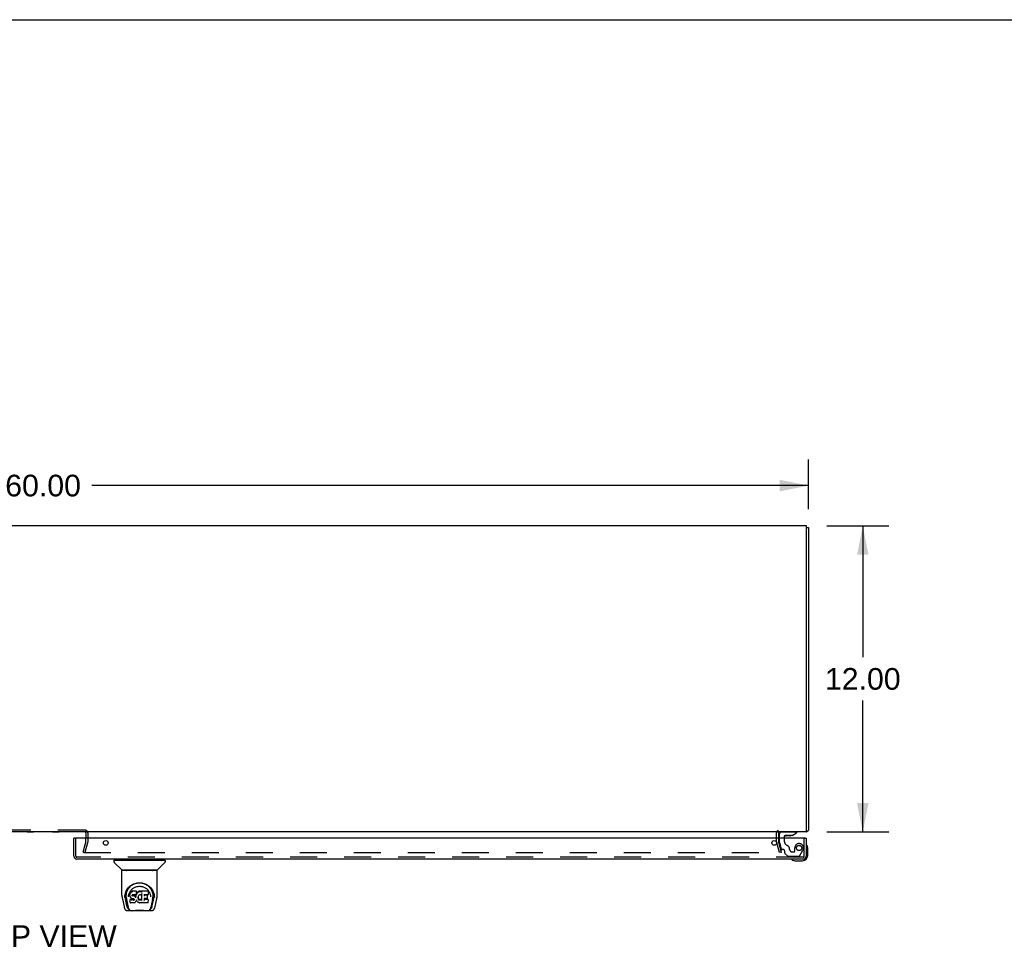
# Model space of a CAD drawing. Header units: inches. Extents: x 0 to 192, y 0 to 125.
# Tile 19 of 21: x 58 to 96, y 88 to 125. Entities that reach past the tile are written whole.
import ezdxf

# ---------------------------------------------------------------- set-up
doc = ezdxf.new("R2010")
doc.units = ezdxf.units.IN
doc.header["$LTSCALE"] = 10.584906
doc.header["$MEASUREMENT"] = 0
doc.linetypes.add('HIDDEN', pattern=[0.2, 0.1, -0.1])
doc.layers.get('0').update_dxf_attribs({"linetype": 'CONTINUOUS'})
for name, color, linetype in [('DEFAULT_2', 8, 'HIDDEN'), ('DIMENSIONS', 7, 'CONTINUOUS'), ('DOOR_ASSEMBLY_RIGHT', 7, 'CONTINUOUS')]:
    doc.layers.add(name, color=color, linetype=linetype)
doc.styles.get("Standard").update_dxf_attribs({"font": 'arial.ttf'})
doc.dimstyles.new('DIMSTYLE_1', dxfattribs={"dimtxt": 0.849057, "dimasz": 1.132075, "dimexe": 0.09, "dimexo": 0.07, "dimgap": 0.0375, "dimtad": 0, "dimtih": 1, "dimtoh": 1, "dimzin": 4, "dimdsep": 46, "dimtxsty": 'Standard', "dimblk": '_FILLED', "dimblk1": '_FILLED', "dimblk2": '_FILLED', "dimcen": 0.09, "dimadec": 3, "dimazin": 1, "dimtfac": 1, "dimtdec": 3, "dimtofl": 0, "dimtmove": 0, "dimatfit": 3, "dimldrblk": '_FILLED', "dimfxl": 0, "dimtolj": 1, "dimtzin": 4, "dimarcsym": 0})

# ---------------------------------------------------------------- blocks, each defined once
blk = doc.blocks.new('_FILLED')
at = {"color": 0, "linetype": 'ByBlock'}
blk.add_solid([(0, 0), (-1, 0.2), (-1, -0.2)], dxfattribs=at)
blk = doc.blocks.new('*D1')
at = {"layer": 'DIMENSIONS', "color": 2, "linetype": 'Continuous'}
for p, q in [((28.554, 105.329), (28.554, 107.279)), ((88.554, 105.329), (88.554, 107.279)), ((28.554, 106.26), (56.646, 106.26)), ((88.554, 106.26), (60.462, 106.26))]:
    blk.add_line(p, q, dxfattribs=at)
at = {"layer": 'DIMENSIONS', "color": 2, "linetype": 'Continuous', "xscale": 1.1320754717, "yscale": 1.1320754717, "zscale": 1.1320754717, "rotation": 180}
blk.add_blockref('_FILLED', (28.554, 106.26), dxfattribs=at)
at = {"layer": 'DIMENSIONS', "color": 2, "linetype": 'Continuous', "xscale": 1.1320754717, "yscale": 1.1320754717, "zscale": 1.1320754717}
blk.add_blockref('_FILLED', (88.554, 106.26), dxfattribs=at)
at = {"layer": 'DIMENSIONS', "color": 2, "linetype": 'Continuous', "insert": (58.554, 106.685), "char_height": 0.8491, "width": 2.96696, "attachment_point": 2, "line_spacing_factor": 0.9}
blk.add_mtext('60.00', dxfattribs=at)
blk = doc.blocks.new('*D2')
at = {"layer": 'DIMENSIONS', "color": 2, "linetype": 'Continuous'}
for p, q in [((89.272, 104.679), (91.698, 104.679)), ((90.679, 104.679), (90.679, 99.528)), ((90.679, 92.679), (90.679, 97.83)), ((89.272, 92.679), (91.698, 92.679))]:
    blk.add_line(p, q, dxfattribs=at)
at = {"layer": 'DIMENSIONS', "color": 2, "linetype": 'Continuous', "xscale": 1.1320754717, "yscale": 1.1320754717, "zscale": 1.1320754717}
for p, rotation in [((90.679, 104.679), 90), ((90.679, 92.679), 270)]:
    blk.add_blockref('_FILLED', p, dxfattribs=dict(at, rotation=rotation))
at = {"layer": 'DIMENSIONS', "color": 2, "linetype": 'Continuous', "insert": (90.679, 99.104), "char_height": 0.8491, "width": 2.96696, "attachment_point": 2, "line_spacing_factor": 0.9}
blk.add_mtext('12.00', dxfattribs=at)

msp = doc.modelspace()

# ---------------------------------------------------------------- linework, layer by layer
at = {"color": 7, "linetype": 'Continuous'}
for p, q in [((0, 124.528), (192.453, 124.528)), ((88.479, 104.616), (88.554, 104.616)), ((57.926, 92.674), (57.926, 92.679)), ((58.182, 92.674), (57.926, 92.674)), ((58.182, 92.674), (58.182, 92.679)), ((58.926, 92.674), (58.926, 92.679)), ((59.182, 92.674), (58.926, 92.674)), ((59.182, 92.674), (59.182, 92.679))]:
    msp.add_line(p, q, dxfattribs=at)
at = {"color": 3, "linetype": 'Continuous'}
for p, q in [((88.479, 104.679), (28.629, 104.679)), ((88.479, 92.679), (88.479, 104.679)), ((88.554, 104.616), (88.554, 92.742)), ((88.479, 92.679), (28.629, 92.679)), ((60.229, 92.637), (60.229, 92.436)), ((87.379, 92.637), (87.379, 92.436))]:
    msp.add_line(p, q, dxfattribs=at)
for points in [[(88.523, 92.717), (88.525, 92.719), (88.527, 92.72), (88.529, 92.722), (88.531, 92.723), (88.533, 92.724), (88.535, 92.726)], [(88.535, 92.726), (88.54, 92.728), (88.542, 92.729), (88.544, 92.73), (88.546, 92.732), (88.548, 92.733), (88.55, 92.734), (88.551, 92.735), (88.552, 92.737), (88.553, 92.738), (88.554, 92.739), (88.554, 92.74), (88.554, 92.741), (88.554, 92.742)]]:
    msp.add_lwpolyline(points, dxfattribs=at)
for centre, radius, start, end in [((60.187, 92.637), 0.042, 0, 90), ((87.421, 92.637), 0.042, 106.5492, 180), ((88.437, 92.796), 0.117, 291.0422, 317.4431)]:
    msp.add_arc(centre, radius, start, end, dxfattribs=at)
at = {"color": 7, "linetype": 'Continuous'}
msp.add_arc((87.421, 92.637), 0.042, 90, 106.5492, dxfattribs=at)
at = {"layer": 'DEFAULT_2', "color": 8, "linetype": 'HIDDEN'}
for p, q in [((60.187, 92.754), (56.921, 92.754)), ((60.304, 92.637), (60.304, 92.279)), ((87.304, 92.279), (87.304, 92.637)), ((60.125, 91.886), (60.228, 92.272)), ((60.301, 92.253), (60.197, 91.867)), ((60.229, 92.279), (60.229, 92.436)), ((87.411, 91.867), (87.308, 92.253)), ((87.379, 92.436), (87.379, 92.279)), ((87.38, 92.272), (87.484, 91.886)), ((60.125, 91.886), (60.197, 91.867)), ((60.132, 91.881), (60.132, 91.88)), ((60.132, 91.88), (60.133, 91.878)), ((60.147, 91.867), (87.463, 91.867)), ((87.484, 91.886), (87.411, 91.867))]:
    msp.add_line(p, q, dxfattribs=at)
for points in [[(60.133, 91.885), (60.132, 91.883), (60.132, 91.881), (60.132, 91.881)], [(60.133, 91.878), (60.133, 91.877), (60.134, 91.875), (60.135, 91.874), (60.136, 91.872), (60.137, 91.871), (60.138, 91.87), (60.139, 91.869), (60.141, 91.868)], [(60.147, 91.867), (60.146, 91.867), (60.144, 91.867), (60.142, 91.867), (60.141, 91.868)], [(87.478, 91.881), (87.478, 91.88), (87.478, 91.878), (87.477, 91.877), (87.477, 91.875), (87.476, 91.874), (87.475, 91.872), (87.474, 91.871), (87.472, 91.87), (87.471, 91.869), (87.47, 91.868), (87.468, 91.867), (87.466, 91.867), (87.465, 91.867), (87.463, 91.867)], [(87.477, 91.885), (87.478, 91.883), (87.478, 91.881), (87.478, 91.881)]]:
    msp.add_lwpolyline(points, dxfattribs=at)
for centre, radius, start, end in [((60.187, 92.637), 0.117, 0, 90), ((87.421, 92.637), 0.117, 123.0998, 180), ((60.204, 92.279), 0.025, 345, 360), ((60.204, 92.279), 0.1, 345, 360), ((87.404, 92.279), 0.1, 180, 195), ((87.404, 92.279), 0.025, 180, 195)]:
    msp.add_arc(centre, radius, start, end, dxfattribs=at)
at = {"layer": 'DOOR_ASSEMBLY_RIGHT', "color": 8, "linetype": 'HIDDEN'}
for p, q in [((87.496, 92.679), (88.086, 92.679)), ((59.835, 91.728), (59.835, 92.436)), ((87.417, 92.269), (87.417, 92.436)), ((87.417, 92.269), (87.485, 92.013)), ((87.602, 92.436), (87.602, 92.326)), ((88.385, 91.728), (88.385, 92.436)), ((87.56, 91.99), (87.515, 91.99)), ((87.619, 91.853), (87.619, 91.931)), ((87.903, 91.9), (87.997, 91.9)), ((88.013, 91.916), (88.013, 92.049)), ((88.199, 91.73), (88.334, 91.963)), ((88.343, 91.686), (59.877, 91.686)), ((87.625, 91.839), (87.74, 91.724)), ((88.173, 91.715), (87.761, 91.715))]:
    msp.add_line(p, q, dxfattribs=at)
at = {"layer": 'DOOR_ASSEMBLY_RIGHT', "color": 7, "linetype": 'Continuous'}
for p, q in [((87.91, 92.541), (88.086, 92.64)), ((88.086, 92.679), (88.086, 92.64)), ((59.78, 92.436), (59.76, 92.436)), ((87.417, 92.436), (87.417, 92.6)), ((87.602, 92.51), (87.602, 92.436)), ((87.91, 92.541), (87.633, 92.541)), ((87.681, 92.525), (87.68, 92.525)), ((87.821, 92.525), (87.681, 92.525)), ((87.822, 92.525), (87.821, 92.525)), ((88.44, 92.436), (88.46, 92.436)), ((88.474, 92.173), (88.474, 92.174)), ((88.475, 92.169), (88.474, 92.173)), ((88.52, 92.041), (88.517, 92.079)), ((88.52, 91.751), (88.52, 92.041)), ((61.331, 91.564), (61.331, 91.509)), ((61.339, 91.572), (63.331, 91.572)), ((61.637, 91.187), (61.342, 91.482)), ((61.39, 91.572), (61.39, 91.611)), ((63.032, 91.187), (63.327, 91.482)), ((63.28, 91.572), (63.28, 91.611)), ((63.339, 91.564), (63.339, 91.509)), ((87.895, 91.598), (87.895, 91.598)), ((87.992, 91.554), (88.03, 91.551)), ((88.03, 91.551), (88.32, 91.551)), ((61.646, 90.199), (61.646, 91.162)), ((63.016, 91.17), (61.654, 91.17)), ((63.011, 91.178), (61.658, 91.178)), ((61.72, 91.178), (61.718, 91.174)), ((61.718, 91.174), (61.718, 91.174)), ((62.952, 91.174), (62.95, 91.178)), ((62.952, 91.174), (62.952, 91.174)), ((63.024, 90.199), (63.024, 91.162)), ((61.902, 90.454), (61.927, 90.488)), ((61.974, 90.301), (61.964, 90.277)), ((61.989, 90.323), (61.974, 90.301)), ((61.975, 90.266), (61.974, 90.301)), ((61.999, 90.333), (61.989, 90.323)), ((61.989, 90.287), (61.989, 90.323)), ((62.01, 90.34), (61.999, 90.333)), ((61.999, 90.296), (61.999, 90.333)), ((62.033, 90.351), (62.01, 90.34)), ((62.01, 90.304), (62.01, 90.34)), ((62.059, 90.359), (62.033, 90.351)), ((62.033, 90.314), (62.033, 90.351)), ((62.212, 90.359), (62.059, 90.359)), ((62.059, 90.322), (62.059, 90.359)), ((62.211, 90.324), (62.212, 90.359)), ((62.213, 90.304), (62.212, 90.359)), ((62.212, 90.27), (62.213, 90.304)), ((62.253, 90.309), (62.238, 90.291)), ((62.271, 90.326), (62.253, 90.309)), ((62.254, 90.273), (62.253, 90.309)), ((62.29, 90.34), (62.271, 90.326)), ((62.271, 90.289), (62.271, 90.326)), ((62.313, 90.35), (62.29, 90.34)), ((62.291, 90.304), (62.29, 90.34)), ((62.336, 90.355), (62.313, 90.35)), ((62.313, 90.313), (62.313, 90.35)), ((62.36, 90.358), (62.336, 90.355)), ((62.336, 90.318), (62.336, 90.355)), ((62.36, 90.358), (62.384, 90.357)), ((62.36, 90.321), (62.36, 90.358)), ((62.36, 90.319), (62.36, 90.321)), ((62.397, 90.355), (62.384, 90.357)), ((62.384, 90.32), (62.384, 90.357)), ((62.384, 90.319), (62.384, 90.32)), ((62.41, 90.351), (62.397, 90.355)), ((62.397, 90.318), (62.397, 90.355)), ((62.409, 90.314), (62.41, 90.351)), ((62.422, 90.343), (62.41, 90.351)), ((62.67, 90.357), (62.421, 90.357)), ((62.422, 90.308), (62.421, 90.357)), ((62.684, 90.232), (62.686, 90.341)), ((62.686, 90.371), (62.703, 90.347)), ((61.661, 90.055), (61.726, 89.75)), ((61.753, 90.114), (61.757, 90.172)), ((61.753, 90.115), (61.753, 90.114)), ((61.757, 90.172), (61.765, 90.226)), ((61.767, 90.232), (61.766, 90.178)), ((61.834, 89.782), (61.778, 90.059)), ((61.814, 90.125), (61.816, 90.099)), ((61.824, 90.035), (61.886, 89.731)), ((61.899, 90.128), (61.899, 90.128)), ((61.959, 90.251), (61.958, 90.227)), ((61.958, 90.192), (61.958, 90.227)), ((61.96, 90.167), (61.958, 90.192)), ((61.958, 90.192), (61.958, 90.192)), ((61.964, 90.277), (61.959, 90.251)), ((61.96, 90.217), (61.959, 90.251)), ((61.964, 90.143), (61.96, 90.167)), ((61.96, 90.167), (61.96, 90.167)), ((61.965, 90.242), (61.964, 90.277)), ((61.964, 90.143), (61.964, 90.142)), ((61.973, 90.119), (61.964, 90.142)), ((61.972, 90.026), (61.964, 90.018)), ((61.966, 89.905), (61.964, 90.018)), ((62.034, 90.027), (61.972, 90.026)), ((61.972, 89.99), (61.972, 90.026)), ((61.973, 90.119), (61.974, 90.119)), ((61.987, 90.098), (61.974, 90.119)), ((62.005, 90.08), (61.987, 90.098)), ((61.987, 90.098), (61.987, 90.098)), ((62.005, 90.08), (62.005, 90.079)), ((62.026, 90.066), (62.005, 90.079)), ((62.039, 90.061), (62.026, 90.066)), ((62.026, 90.066), (62.026, 90.066)), ((62.094, 90.027), (62.034, 90.027)), ((62.034, 89.99), (62.034, 90.027)), ((62.034, 89.99), (62.034, 89.988)), ((62.052, 90.059), (62.039, 90.061)), ((62.039, 90.061), (62.039, 90.061)), ((62.048, 90.195), (62.047, 90.181)), ((62.05, 90.208), (62.048, 90.195)), ((62.048, 90.174), (62.048, 90.193)), ((62.049, 90.169), (62.05, 90.204)), ((62.052, 90.211), (62.05, 90.208)), ((62.053, 90.201), (62.05, 90.204)), ((62.055, 90.214), (62.052, 90.211)), ((62.052, 90.165), (62.053, 90.201)), ((62.099, 90.058), (62.052, 90.059)), ((62.056, 90.198), (62.053, 90.201)), ((62.066, 90.217), (62.055, 90.214)), ((62.068, 90.195), (62.056, 90.198)), ((62.056, 90.161), (62.056, 90.198)), ((62.08, 90.218), (62.066, 90.217)), ((62.091, 90.195), (62.068, 90.195)), ((62.068, 90.158), (62.068, 90.195)), ((62.08, 90.219), (62.08, 90.218)), ((62.193, 90.218), (62.08, 90.218)), ((62.116, 90.194), (62.091, 90.195)), ((62.091, 90.159), (62.091, 90.195)), ((62.091, 90.157), (62.091, 90.159)), ((62.108, 90.028), (62.094, 90.027)), ((62.094, 89.99), (62.094, 90.027)), ((62.094, 89.99), (62.094, 89.989)), ((62.099, 90.058), (62.1, 90.059)), ((62.106, 90.058), (62.099, 90.058)), ((62.111, 90.056), (62.106, 90.058)), ((62.112, 90.03), (62.108, 90.028)), ((62.108, 89.991), (62.108, 90.028)), ((62.116, 90.053), (62.111, 90.056)), ((62.117, 90.035), (62.112, 90.03)), ((62.113, 89.994), (62.112, 90.03)), ((62.141, 90.189), (62.116, 90.194)), ((62.116, 90.157), (62.116, 90.194)), ((62.12, 90.048), (62.116, 90.053)), ((62.123, 90.042), (62.117, 90.035)), ((62.117, 89.999), (62.117, 90.035)), ((62.126, 90.036), (62.12, 90.048)), ((62.126, 90.011), (62.125, 90.036)), ((62.128, 90.023), (62.126, 90.036)), ((62.128, 90.016), (62.128, 90.026)), ((62.153, 90.183), (62.141, 90.189)), ((62.141, 90.152), (62.141, 90.189)), ((62.164, 89.918), (62.144, 89.904)), ((62.164, 90.175), (62.153, 90.183)), ((62.153, 90.146), (62.153, 90.183)), ((62.183, 90.157), (62.164, 90.175)), ((62.164, 90.139), (62.164, 90.175)), ((62.165, 89.918), (62.164, 89.918)), ((62.182, 89.935), (62.165, 89.918)), ((62.182, 90.121), (62.183, 90.157)), ((62.19, 89.945), (62.182, 89.935)), ((62.182, 89.935), (62.182, 89.935)), ((62.192, 90.142), (62.183, 90.157)), ((62.195, 89.956), (62.19, 89.945)), ((62.19, 89.945), (62.19, 89.945)), ((62.195, 90.184), (62.192, 90.142)), ((62.192, 90.106), (62.192, 90.142)), ((62.205, 90.219), (62.193, 90.218)), ((62.193, 90.218), (62.193, 90.219)), ((62.194, 90.099), (62.193, 90.1)), ((62.199, 90.207), (62.195, 90.184)), ((62.196, 90.15), (62.195, 90.184)), ((62.205, 89.979), (62.195, 89.957)), ((62.195, 89.957), (62.195, 89.956)), ((62.202, 90.219), (62.199, 90.207)), ((62.2, 90.172), (62.199, 90.207)), ((62.209, 90.231), (62.205, 90.219)), ((62.206, 90.195), (62.205, 90.221)), ((62.211, 90.003), (62.205, 89.979)), ((62.205, 89.979), (62.205, 89.979)), ((62.211, 90.246), (62.209, 90.232)), ((62.209, 90.232), (62.209, 90.231)), ((62.214, 90.252), (62.21, 90.243)), ((62.212, 90.27), (62.211, 90.246)), ((62.211, 90.246), (62.211, 90.246)), ((62.211, 90.014), (62.211, 90.015)), ((62.211, 90.013), (62.211, 90.014)), ((62.211, 90.014), (62.211, 90.014)), ((62.212, 90.012), (62.211, 90.013)), ((62.211, 90.013), (62.211, 90.013)), ((62.212, 90.011), (62.211, 90.003)), ((62.211, 90.003), (62.211, 90.003)), ((62.232, 89.975), (62.212, 90.011)), ((62.225, 90.272), (62.214, 90.252)), ((62.214, 90.216), (62.214, 90.252)), ((62.238, 90.291), (62.225, 90.272)), ((62.225, 90.237), (62.225, 90.272)), ((62.245, 89.957), (62.232, 89.975)), ((62.232, 89.975), (62.232, 89.975)), ((62.239, 90.256), (62.238, 90.291)), ((62.261, 89.94), (62.245, 89.957)), ((62.245, 89.957), (62.245, 89.957)), ((62.278, 89.925), (62.261, 89.94)), ((62.261, 89.94), (62.261, 89.94)), ((62.278, 90.12), (62.276, 90.093)), ((62.277, 90.081), (62.278, 90.116)), ((62.281, 90.145), (62.278, 90.12)), ((62.278, 90.116), (62.278, 90.12)), ((62.281, 90.104), (62.278, 90.116)), ((62.296, 89.911), (62.278, 89.925)), ((62.278, 89.925), (62.278, 89.925)), ((62.28, 90.069), (62.281, 90.104)), ((62.285, 90.157), (62.281, 90.145)), ((62.29, 90.08), (62.281, 90.104)), ((62.29, 90.167), (62.285, 90.156)), ((62.289, 90.045), (62.29, 90.08)), ((62.304, 90.189), (62.29, 90.167)), ((62.302, 90.057), (62.29, 90.08)), ((62.31, 90.048), (62.302, 90.057)), ((62.302, 90.022), (62.302, 90.057)), ((62.311, 90.198), (62.304, 90.189)), ((62.32, 90.04), (62.31, 90.048)), ((62.31, 90.012), (62.31, 90.048)), ((62.32, 90.204), (62.311, 90.198)), ((62.319, 90.004), (62.32, 90.04)), ((62.344, 90.214), (62.32, 90.204)), ((62.33, 90.033), (62.32, 90.04)), ((62.341, 90.028), (62.33, 90.033)), ((62.33, 89.996), (62.33, 90.033)), ((62.353, 90.026), (62.341, 90.028)), ((62.341, 89.992), (62.341, 90.028)), ((62.355, 90.217), (62.344, 90.214)), ((62.353, 90.026), (62.366, 90.026)), ((62.353, 89.989), (62.353, 90.026)), ((62.353, 89.988), (62.353, 89.989)), ((62.366, 90.217), (62.355, 90.217)), ((62.377, 90.214), (62.366, 90.217)), ((62.378, 90.028), (62.366, 90.026)), ((62.366, 89.989), (62.366, 90.026)), ((62.366, 89.987), (62.366, 89.989)), ((62.389, 90.209), (62.377, 90.214)), ((62.39, 90.031), (62.378, 90.028)), ((62.378, 89.991), (62.378, 90.028)), ((62.401, 90.037), (62.39, 90.031)), ((62.39, 89.995), (62.39, 90.031)), ((62.411, 90.044), (62.401, 90.037)), ((62.401, 90), (62.401, 90.037)), ((62.423, 90.257), (62.407, 90.217)), ((62.426, 89.915), (62.407, 89.903)), ((62.412, 90.007), (62.411, 90.044)), ((62.424, 90.258), (62.423, 90.258)), ((62.423, 90.258), (62.423, 90.258)), ((62.428, 90.005), (62.423, 90.257)), ((62.425, 90.264), (62.424, 90.262)), ((62.424, 90.262), (62.424, 90.261)), ((62.424, 90.261), (62.424, 90.26)), ((62.424, 90.26), (62.424, 90.259)), ((62.424, 90.259), (62.424, 90.259)), ((62.424, 90.259), (62.424, 90.258)), ((62.424, 90.258), (62.424, 90.258)), ((62.425, 90.265), (62.425, 90.264)), ((62.432, 89.915), (62.426, 89.915)), ((62.43, 89.996), (62.429, 89.997)), ((62.431, 89.906), (62.431, 89.915)), ((62.511, 90.062), (62.51, 89.988)), ((62.639, 90.062), (62.511, 90.062)), ((62.671, 90.023), (62.511, 90.023)), ((62.67, 90.218), (62.512, 90.218)), ((62.513, 90.218), (62.512, 90.16)), ((62.639, 90.194), (62.513, 90.194)), ((62.651, 90.074), (62.653, 90.181)), ((62.679, 89.906), (62.681, 90.012)), ((62.768, 90.159), (62.77, 90.128)), ((62.77, 90.128), (62.77, 90.128)), ((62.844, 90.031), (62.783, 89.731)), ((62.835, 89.782), (62.892, 90.059)), ((62.891, 90.277), (62.904, 90.226)), ((62.903, 90.232), (62.903, 90.178)), ((62.916, 90.114), (62.916, 90.115)), ((62.944, 89.75), (63.009, 90.055)), ((61.726, 89.75), (61.726, 89.75)), ((61.85, 89.596), (62.064, 89.596)), ((61.893, 89.674), (61.9, 89.674)), ((61.9, 89.674), (61.903, 89.666)), ((61.904, 89.662), (61.903, 89.666)), ((61.973, 89.898), (61.966, 89.904)), ((62.119, 89.898), (61.973, 89.898)), ((61.973, 89.898), (61.973, 89.898)), ((62.628, 89.589), (62.041, 89.589)), ((62.132, 89.899), (62.119, 89.898)), ((62.144, 89.903), (62.132, 89.899)), ((62.132, 89.899), (62.132, 89.899)), ((62.144, 89.904), (62.144, 89.903)), ((62.306, 89.905), (62.296, 89.911)), ((62.296, 89.911), (62.296, 89.911)), ((62.317, 89.902), (62.306, 89.905)), ((62.306, 89.905), (62.306, 89.905)), ((62.339, 89.896), (62.317, 89.902)), ((62.362, 89.893), (62.339, 89.896)), ((62.385, 89.897), (62.362, 89.893)), ((62.362, 89.894), (62.362, 89.893)), ((62.407, 89.903), (62.385, 89.897)), ((62.407, 89.903), (62.407, 89.903)), ((62.671, 89.898), (62.44, 89.898)), ((62.605, 89.596), (62.819, 89.596)), ((62.765, 89.662), (62.767, 89.666)), ((62.767, 89.666), (62.769, 89.674)), ((62.769, 89.674), (62.776, 89.674))]:
    msp.add_line(p, q, dxfattribs=at)
at = {"layer": 'DOOR_ASSEMBLY_RIGHT', "color": 3, "linetype": 'Continuous'}
for p, q in [((59.76, 91.728), (59.76, 92.436)), ((88.44, 92.436), (59.78, 92.436)), ((88.46, 92.436), (88.46, 91.728)), ((88.343, 91.611), (59.877, 91.611))]:
    msp.add_line(p, q, dxfattribs=at)
at = {"layer": 'DOOR_ASSEMBLY_RIGHT', "color": 7, "linetype": 'Continuous'}
for points in [[(88.474, 92.174), (88.473, 92.176), (88.473, 92.176)], [(87.895, 91.598), (87.897, 91.597), (87.898, 91.597), (87.9, 91.597), (87.902, 91.596)], [(61.717, 91.173), (61.716, 91.172), (61.716, 91.172), (61.715, 91.171), (61.715, 91.17), (61.716, 91.17)], [(61.718, 91.174), (61.717, 91.173), (61.717, 91.173)], [(62.953, 91.173), (62.952, 91.173), (62.952, 91.174)], [(62.954, 91.17), (62.954, 91.17), (62.954, 91.171), (62.954, 91.171), (62.953, 91.172), (62.953, 91.173)], [(61.765, 90.226), (61.778, 90.277), (61.795, 90.325), (61.815, 90.37), (61.838, 90.411), (61.864, 90.449), (61.892, 90.485), (61.923, 90.518), (61.956, 90.549), (61.992, 90.578), (62.031, 90.604), (62.072, 90.627), (62.114, 90.646), (62.158, 90.662), (62.202, 90.674), (62.247, 90.683), (62.291, 90.688), (62.335, 90.689), (62.379, 90.688), (62.423, 90.683), (62.468, 90.674), (62.512, 90.662), (62.555, 90.646), (62.598, 90.627), (62.639, 90.604), (62.677, 90.578), (62.713, 90.549), (62.747, 90.518), (62.777, 90.485), (62.806, 90.449), (62.831, 90.411), (62.854, 90.37), (62.874, 90.325), (62.891, 90.277)], [(61.814, 90.125), (61.813, 90.149), (61.814, 90.196), (61.819, 90.242), (61.829, 90.289), (61.842, 90.334), (61.859, 90.376), (61.879, 90.417), (61.902, 90.454)], [(61.927, 90.488), (61.954, 90.519), (61.983, 90.547)], [(61.938, 90.292), (61.951, 90.32), (61.967, 90.346)], [(61.967, 90.346), (61.983, 90.371), (62.002, 90.394), (62.021, 90.416), (62.042, 90.436), (62.065, 90.455), (62.089, 90.473), (62.114, 90.489), (62.14, 90.503), (62.167, 90.515), (62.195, 90.526), (62.223, 90.534), (62.251, 90.541), (62.279, 90.545), (62.307, 90.548), (62.335, 90.549), (62.362, 90.548), (62.39, 90.545), (62.418, 90.541), (62.446, 90.534), (62.474, 90.526), (62.502, 90.515), (62.529, 90.503), (62.556, 90.489), (62.581, 90.473), (62.604, 90.455), (62.627, 90.436), (62.648, 90.416), (62.668, 90.394), (62.686, 90.371)], [(61.983, 90.547), (62.012, 90.572), (62.043, 90.594), (62.074, 90.614)], [(62.01, 90.304), (62.01, 90.303), (62.01, 90.303), (62.01, 90.303), (62.011, 90.303), (62.011, 90.303), (62.011, 90.302)], [(62.033, 90.314), (62.033, 90.314), (62.033, 90.314), (62.033, 90.313), (62.034, 90.313), (62.034, 90.313), (62.034, 90.313)], [(62.059, 90.322), (62.059, 90.322), (62.059, 90.322), (62.059, 90.322), (62.059, 90.321), (62.059, 90.321), (62.059, 90.321)], [(62.074, 90.614), (62.106, 90.631), (62.138, 90.645), (62.171, 90.657)], [(62.171, 90.657), (62.203, 90.667), (62.236, 90.674), (62.268, 90.679), (62.301, 90.682), (62.334, 90.683), (62.366, 90.683), (62.399, 90.68), (62.431, 90.674), (62.464, 90.667)], [(62.21, 90.322), (62.21, 90.322), (62.21, 90.322), (62.21, 90.322), (62.21, 90.321), (62.209, 90.321), (62.209, 90.321)], [(62.291, 90.302), (62.291, 90.302), (62.291, 90.303), (62.291, 90.303), (62.291, 90.303), (62.291, 90.303), (62.29, 90.304)], [(62.313, 90.312), (62.313, 90.312), (62.313, 90.312), (62.313, 90.312), (62.313, 90.313), (62.313, 90.313), (62.313, 90.313)], [(62.337, 90.317), (62.337, 90.317), (62.337, 90.318), (62.337, 90.318), (62.336, 90.318), (62.336, 90.318), (62.336, 90.318)], [(62.396, 90.317), (62.396, 90.317), (62.396, 90.317), (62.396, 90.318), (62.396, 90.318), (62.396, 90.318), (62.397, 90.318)], [(62.408, 90.313), (62.409, 90.313), (62.409, 90.313), (62.409, 90.314), (62.409, 90.314), (62.409, 90.314), (62.409, 90.314)], [(62.424, 90.319), (62.424, 90.319), (62.424, 90.319), (62.423, 90.319), (62.423, 90.32), (62.423, 90.32), (62.423, 90.32)], [(62.424, 90.303), (62.424, 90.303), (62.424, 90.304), (62.423, 90.304), (62.423, 90.305), (62.423, 90.305), (62.423, 90.306)], [(62.464, 90.667), (62.496, 90.658), (62.528, 90.646), (62.56, 90.632)], [(62.56, 90.632), (62.592, 90.616), (62.623, 90.597), (62.654, 90.575), (62.683, 90.55), (62.712, 90.522), (62.739, 90.491), (62.765, 90.457), (62.788, 90.42), (62.809, 90.379), (62.827, 90.336), (62.84, 90.291), (62.85, 90.245), (62.855, 90.197)], [(62.703, 90.347), (62.718, 90.32), (62.732, 90.293)], [(61.646, 90.199), (61.647, 90.166), (61.65, 90.126), (61.655, 90.086), (61.661, 90.055)], [(61.766, 90.178), (61.767, 90.143), (61.771, 90.099), (61.778, 90.059)], [(61.816, 90.099), (61.818, 90.079), (61.821, 90.055), (61.824, 90.035)], [(61.899, 90.128), (61.901, 90.159), (61.907, 90.196)], [(61.907, 90.196), (61.915, 90.23), (61.925, 90.263), (61.938, 90.292)], [(61.958, 90.192), (61.959, 90.192), (61.959, 90.192), (61.959, 90.191), (61.959, 90.191), (61.96, 90.191), (61.96, 90.191)], [(61.96, 90.217), (61.96, 90.216), (61.96, 90.216), (61.961, 90.216), (61.961, 90.216), (61.961, 90.216), (61.962, 90.216)], [(61.96, 90.167), (61.96, 90.167), (61.96, 90.167), (61.96, 90.167), (61.961, 90.166), (61.961, 90.166), (61.962, 90.166)], [(61.964, 90.142), (61.964, 90.142), (61.965, 90.142), (61.965, 90.142), (61.966, 90.142), (61.966, 90.142)], [(61.965, 90.241), (61.965, 90.241), (61.965, 90.241), (61.966, 90.241), (61.966, 90.24), (61.966, 90.24), (61.967, 90.24)], [(61.965, 89.982), (61.965, 89.982), (61.965, 89.982), (61.966, 89.982), (61.966, 89.981), (61.966, 89.981), (61.967, 89.981)], [(61.972, 89.989), (61.972, 89.989), (61.972, 89.989), (61.973, 89.988), (61.973, 89.988), (61.973, 89.988), (61.973, 89.988)], [(61.974, 90.119), (61.974, 90.119), (61.974, 90.118), (61.975, 90.118), (61.975, 90.119)], [(61.975, 90.266), (61.975, 90.265), (61.975, 90.265), (61.975, 90.265), (61.976, 90.265), (61.976, 90.264), (61.976, 90.264)], [(61.987, 90.098), (61.988, 90.098), (61.988, 90.097), (61.988, 90.097), (61.989, 90.097), (61.989, 90.098)], [(61.989, 90.287), (61.989, 90.287), (61.99, 90.286), (61.99, 90.286), (61.99, 90.286), (61.99, 90.286), (61.991, 90.286)], [(61.999, 90.296), (61.999, 90.296), (61.999, 90.296), (62, 90.296), (62, 90.295), (62, 90.295), (62, 90.295)], [(62.005, 90.079), (62.005, 90.079), (62.006, 90.079), (62.006, 90.079), (62.006, 90.08)], [(62.026, 90.066), (62.027, 90.066), (62.027, 90.066), (62.027, 90.066)], [(62.039, 90.061), (62.039, 90.061), (62.039, 90.061), (62.039, 90.062)], [(62.045, 90.179), (62.046, 90.179), (62.046, 90.179), (62.047, 90.18), (62.047, 90.18), (62.047, 90.18), (62.047, 90.181)], [(62.046, 90.193), (62.047, 90.193), (62.047, 90.194), (62.048, 90.194), (62.048, 90.194), (62.048, 90.194), (62.048, 90.195)], [(62.046, 90.173), (62.046, 90.173), (62.047, 90.173), (62.047, 90.173), (62.047, 90.173), (62.048, 90.174), (62.048, 90.174)], [(62.047, 90.167), (62.048, 90.168), (62.048, 90.168), (62.048, 90.168), (62.049, 90.168), (62.049, 90.168), (62.049, 90.169)], [(62.048, 90.207), (62.049, 90.207), (62.049, 90.207), (62.05, 90.207), (62.05, 90.207), (62.05, 90.208)], [(62.05, 90.211), (62.051, 90.211), (62.051, 90.211), (62.052, 90.211), (62.052, 90.211)], [(62.051, 90.163), (62.051, 90.163), (62.051, 90.163), (62.051, 90.164), (62.052, 90.164), (62.052, 90.164), (62.052, 90.164)], [(62.052, 90.059), (62.052, 90.059), (62.052, 90.059), (62.052, 90.06)], [(62.054, 90.214), (62.054, 90.214), (62.054, 90.214), (62.055, 90.214), (62.055, 90.214)], [(62.055, 90.16), (62.055, 90.16), (62.055, 90.16), (62.055, 90.16), (62.056, 90.161), (62.056, 90.161), (62.056, 90.161)], [(62.066, 90.218), (62.066, 90.217), (62.066, 90.217), (62.066, 90.217)], [(62.067, 90.156), (62.067, 90.157), (62.067, 90.157), (62.067, 90.157), (62.068, 90.157), (62.068, 90.158), (62.068, 90.158)], [(62.106, 90.058), (62.106, 90.058), (62.106, 90.058), (62.106, 90.058)], [(62.108, 89.991), (62.108, 89.991), (62.108, 89.991), (62.108, 89.99), (62.109, 89.99), (62.109, 89.99), (62.109, 89.99)], [(62.111, 90.056), (62.112, 90.056), (62.112, 90.056), (62.112, 90.056)], [(62.113, 89.994), (62.113, 89.994), (62.113, 89.993), (62.113, 89.993), (62.114, 89.993), (62.114, 89.993), (62.114, 89.993)], [(62.115, 90.156), (62.115, 90.156), (62.116, 90.156), (62.116, 90.156), (62.116, 90.157), (62.116, 90.157), (62.116, 90.157)], [(62.116, 90.053), (62.116, 90.053), (62.116, 90.053), (62.117, 90.053), (62.117, 90.053)], [(62.117, 89.999), (62.118, 89.999), (62.118, 89.998), (62.118, 89.998), (62.118, 89.998), (62.119, 89.998), (62.119, 89.997)], [(62.12, 90.048), (62.12, 90.048), (62.12, 90.048), (62.121, 90.048), (62.121, 90.048)], [(62.126, 90.036), (62.126, 90.036), (62.126, 90.036), (62.127, 90.035), (62.127, 90.035), (62.128, 90.035)], [(62.126, 90.01), (62.126, 90.01), (62.126, 90.01), (62.127, 90.009), (62.127, 90.009), (62.127, 90.009), (62.128, 90.009)], [(62.128, 90.023), (62.128, 90.022), (62.128, 90.022), (62.129, 90.022), (62.129, 90.022), (62.13, 90.021), (62.13, 90.021)], [(62.128, 90.016), (62.128, 90.016), (62.128, 90.016), (62.128, 90.015), (62.129, 90.015), (62.129, 90.015), (62.13, 90.015)], [(62.14, 90.15), (62.14, 90.151), (62.14, 90.151), (62.14, 90.151), (62.14, 90.151), (62.141, 90.152), (62.141, 90.152)], [(62.152, 90.145), (62.152, 90.145), (62.153, 90.145), (62.153, 90.146), (62.153, 90.146), (62.153, 90.146), (62.153, 90.146)], [(62.163, 90.137), (62.163, 90.138), (62.163, 90.138), (62.163, 90.138), (62.164, 90.138), (62.164, 90.138), (62.164, 90.139)], [(62.164, 89.918), (62.164, 89.918), (62.164, 89.918), (62.164, 89.918), (62.163, 89.918)], [(62.181, 90.12), (62.181, 90.12), (62.181, 90.12), (62.181, 90.12), (62.182, 90.12), (62.182, 90.121), (62.182, 90.121)], [(62.182, 89.935), (62.182, 89.935), (62.182, 89.935), (62.182, 89.935), (62.181, 89.935), (62.181, 89.935)], [(62.19, 89.945), (62.189, 89.945), (62.189, 89.945), (62.188, 89.945), (62.188, 89.945)], [(62.193, 90.1), (62.193, 90.102), (62.193, 90.103), (62.193, 90.104), (62.192, 90.105)], [(62.195, 89.956), (62.195, 89.956), (62.195, 89.956), (62.194, 89.956), (62.194, 89.956)], [(62.198, 90.148), (62.197, 90.149), (62.197, 90.149), (62.197, 90.149), (62.196, 90.149), (62.196, 90.149), (62.196, 90.15)], [(62.202, 90.171), (62.201, 90.171), (62.201, 90.171), (62.201, 90.171), (62.2, 90.172), (62.2, 90.172), (62.2, 90.172)], [(62.205, 90.219), (62.204, 90.219), (62.204, 90.219), (62.204, 90.219), (62.203, 90.22)], [(62.205, 89.979), (62.204, 89.979), (62.204, 89.979), (62.204, 89.979), (62.203, 89.978), (62.203, 89.978)], [(62.205, 90.219), (62.205, 90.219), (62.205, 90.219), (62.205, 90.219)], [(62.208, 90.193), (62.207, 90.193), (62.207, 90.193), (62.207, 90.194), (62.206, 90.194), (62.206, 90.194), (62.206, 90.195)], [(62.209, 90.231), (62.209, 90.231), (62.209, 90.231), (62.208, 90.231), (62.208, 90.231), (62.207, 90.231)], [(62.211, 90.246), (62.211, 90.245), (62.211, 90.245), (62.21, 90.245), (62.21, 90.245), (62.209, 90.244), (62.209, 90.244)], [(62.211, 90.003), (62.211, 90.003), (62.211, 90.003), (62.211, 90.002), (62.21, 90.002), (62.21, 90.002), (62.209, 90.002)], [(62.212, 90.27), (62.212, 90.27), (62.212, 90.269), (62.212, 90.269), (62.211, 90.269), (62.211, 90.269), (62.21, 90.269)], [(62.211, 90.015), (62.211, 90.016), (62.211, 90.016)], [(62.212, 90.011), (62.212, 90.012), (62.212, 90.012), (62.212, 90.012), (62.212, 90.012), (62.212, 90.012), (62.212, 90.012), (62.212, 90.012)], [(62.212, 90.011), (62.212, 90.011), (62.212, 90.011), (62.212, 90.011), (62.212, 90.011)], [(62.216, 90.215), (62.216, 90.215), (62.215, 90.215), (62.215, 90.215), (62.215, 90.216), (62.215, 90.216), (62.214, 90.216)], [(62.227, 90.235), (62.227, 90.235), (62.226, 90.236), (62.226, 90.236), (62.226, 90.236), (62.226, 90.236), (62.225, 90.237)], [(62.232, 89.975), (62.232, 89.975), (62.233, 89.975), (62.233, 89.975), (62.234, 89.975)], [(62.24, 90.254), (62.24, 90.254), (62.24, 90.255), (62.239, 90.255), (62.239, 90.255), (62.239, 90.255), (62.239, 90.256)], [(62.245, 89.957), (62.245, 89.956), (62.246, 89.956), (62.246, 89.956), (62.246, 89.956), (62.247, 89.956)], [(62.255, 90.272), (62.255, 90.272), (62.255, 90.272), (62.255, 90.272), (62.254, 90.273), (62.254, 90.273), (62.254, 90.273)], [(62.261, 89.94), (62.261, 89.94), (62.261, 89.939), (62.261, 89.94), (62.262, 89.94)], [(62.272, 90.288), (62.272, 90.288), (62.272, 90.288), (62.271, 90.289), (62.271, 90.289), (62.271, 90.289), (62.271, 90.289)], [(62.276, 90.093), (62.276, 90.093), (62.276, 90.093), (62.276, 90.092), (62.275, 90.092), (62.275, 90.092), (62.274, 90.092)], [(62.277, 90.081), (62.277, 90.081), (62.277, 90.08), (62.277, 90.08), (62.276, 90.08), (62.276, 90.08), (62.275, 90.08)], [(62.278, 90.12), (62.277, 90.119), (62.277, 90.119), (62.277, 90.119), (62.277, 90.119), (62.276, 90.118), (62.276, 90.118)], [(62.28, 90.069), (62.28, 90.068), (62.28, 90.068), (62.279, 90.068), (62.279, 90.068), (62.279, 90.067), (62.278, 90.067)], [(62.278, 89.925), (62.278, 89.924), (62.278, 89.924), (62.278, 89.925), (62.279, 89.925)], [(62.281, 90.145), (62.281, 90.145), (62.281, 90.145), (62.28, 90.144), (62.28, 90.144), (62.279, 90.144)], [(62.285, 90.156), (62.285, 90.156), (62.284, 90.156), (62.284, 90.156), (62.283, 90.156), (62.283, 90.156)], [(62.29, 90.167), (62.29, 90.167), (62.29, 90.167), (62.289, 90.167), (62.288, 90.167)], [(62.289, 90.044), (62.289, 90.044), (62.289, 90.044), (62.289, 90.044), (62.288, 90.043), (62.288, 90.043), (62.288, 90.043)], [(62.3, 90.02), (62.301, 90.02), (62.301, 90.021), (62.301, 90.021), (62.301, 90.021), (62.302, 90.021), (62.302, 90.022)], [(62.304, 90.189), (62.304, 90.189), (62.304, 90.189), (62.303, 90.189), (62.303, 90.189), (62.303, 90.189)], [(62.308, 90.011), (62.309, 90.011), (62.309, 90.011), (62.309, 90.011), (62.309, 90.011), (62.31, 90.012), (62.31, 90.012)], [(62.311, 90.198), (62.311, 90.198), (62.311, 90.198), (62.31, 90.198), (62.31, 90.198)], [(62.318, 90.002), (62.318, 90.002), (62.319, 90.002), (62.319, 90.003), (62.319, 90.003), (62.319, 90.003), (62.319, 90.003)], [(62.32, 90.204), (62.32, 90.204), (62.32, 90.204), (62.319, 90.205)], [(62.329, 89.995), (62.329, 89.995), (62.329, 89.995), (62.329, 89.996), (62.329, 89.996), (62.329, 89.996), (62.33, 89.996)], [(62.34, 89.99), (62.34, 89.99), (62.341, 89.991), (62.341, 89.991), (62.341, 89.991), (62.341, 89.991), (62.341, 89.992)], [(62.344, 90.214), (62.344, 90.214), (62.343, 90.214), (62.343, 90.215)], [(62.355, 90.217), (62.355, 90.217), (62.354, 90.217), (62.354, 90.217)], [(62.366, 90.217), (62.366, 90.217), (62.366, 90.217), (62.366, 90.217)], [(62.377, 90.214), (62.377, 90.214), (62.377, 90.214), (62.378, 90.214)], [(62.378, 89.989), (62.378, 89.99), (62.378, 89.99), (62.378, 89.99), (62.378, 89.99), (62.378, 89.99), (62.378, 89.991)], [(62.389, 90.209), (62.389, 90.209), (62.391, 90.209), (62.393, 90.208), (62.395, 90.208), (62.397, 90.209), (62.4, 90.209), (62.401, 90.21), (62.403, 90.212), (62.405, 90.213), (62.406, 90.215), (62.407, 90.217), (62.407, 90.217)], [(62.39, 90.21), (62.389, 90.21), (62.389, 90.209), (62.389, 90.209)], [(62.391, 89.993), (62.39, 89.994), (62.39, 89.994), (62.39, 89.994), (62.39, 89.994), (62.39, 89.994), (62.39, 89.995)], [(62.402, 89.999), (62.402, 89.999), (62.402, 89.999), (62.402, 89.999), (62.401, 90), (62.401, 90), (62.401, 90)], [(62.427, 90.041), (62.426, 90.042), (62.425, 90.043), (62.425, 90.043), (62.424, 90.044), (62.423, 90.044), (62.423, 90.045), (62.422, 90.045), (62.421, 90.045), (62.42, 90.046), (62.419, 90.046), (62.419, 90.046), (62.418, 90.046)], [(62.423, 90.258), (62.423, 90.257), (62.423, 90.257)], [(62.423, 90.257), (62.423, 90.257), (62.423, 90.257), (62.423, 90.257)], [(62.425, 89.915), (62.425, 89.915), (62.426, 89.915), (62.426, 89.915), (62.426, 89.915), (62.426, 89.915), (62.426, 89.915)], [(62.429, 89.997), (62.429, 90), (62.428, 90.001), (62.428, 90.003)], [(62.433, 89.915), (62.433, 89.915), (62.432, 89.915), (62.432, 89.915), (62.432, 89.915), (62.432, 89.915), (62.432, 89.915)], [(62.508, 89.985), (62.508, 89.985), (62.509, 89.985), (62.509, 89.985), (62.509, 89.986), (62.509, 89.986), (62.51, 89.986)], [(62.51, 90.156), (62.51, 90.156), (62.51, 90.157), (62.511, 90.157), (62.511, 90.157), (62.511, 90.157), (62.511, 90.158)], [(62.51, 90.063), (62.51, 90.063), (62.51, 90.063), (62.51, 90.062), (62.511, 90.062), (62.511, 90.062), (62.511, 90.062)], [(62.511, 90.219), (62.511, 90.218), (62.512, 90.218), (62.512, 90.218), (62.512, 90.218), (62.512, 90.218), (62.512, 90.218)], [(62.639, 90.062), (62.641, 90.062), (62.642, 90.063), (62.644, 90.063), (62.646, 90.064), (62.647, 90.065), (62.648, 90.067), (62.649, 90.068), (62.65, 90.07), (62.65, 90.072), (62.651, 90.074)], [(62.67, 90.218), (62.671, 90.218), (62.674, 90.218), (62.676, 90.219), (62.678, 90.22), (62.68, 90.222), (62.681, 90.223), (62.683, 90.225), (62.684, 90.228), (62.684, 90.23), (62.684, 90.232)], [(62.732, 90.293), (62.744, 90.263), (62.755, 90.23), (62.763, 90.196), (62.768, 90.159)], [(62.844, 90.032), (62.845, 90.035), (62.846, 90.038), (62.846, 90.041), (62.847, 90.043), (62.847, 90.046), (62.848, 90.049), (62.848, 90.052), (62.849, 90.055), (62.849, 90.058), (62.85, 90.062), (62.85, 90.065), (62.851, 90.069), (62.851, 90.072), (62.851, 90.076), (62.852, 90.079), (62.852, 90.083), (62.853, 90.087), (62.853, 90.09), (62.853, 90.094), (62.854, 90.098), (62.855, 90.125)], [(62.855, 90.197), (62.857, 90.15), (62.856, 90.125)], [(62.892, 90.059), (62.898, 90.099), (62.902, 90.143), (62.903, 90.178)], [(62.904, 90.226), (62.913, 90.172), (62.916, 90.114)], [(63.009, 90.055), (63.014, 90.085), (63.02, 90.125), (63.023, 90.165), (63.024, 90.199)], [(61.726, 89.75), (61.729, 89.737), (61.734, 89.718), (61.739, 89.702), (61.744, 89.687), (61.749, 89.673), (61.755, 89.661), (61.762, 89.649), (61.769, 89.639), (61.777, 89.629), (61.786, 89.62), (61.797, 89.612), (61.808, 89.606), (61.82, 89.601), (61.833, 89.597)], [(61.833, 89.597), (61.847, 89.596), (61.85, 89.596)], [(61.834, 89.782), (61.838, 89.765), (61.843, 89.747), (61.848, 89.731), (61.853, 89.716), (61.859, 89.703), (61.866, 89.692), (61.873, 89.684), (61.88, 89.678), (61.887, 89.675), (61.893, 89.674)], [(61.886, 89.731), (61.889, 89.721), (61.891, 89.708), (61.894, 89.696), (61.897, 89.685), (61.9, 89.674)], [(61.94, 89.644), (61.935, 89.643), (61.93, 89.644), (61.925, 89.645), (61.921, 89.647), (61.916, 89.649), (61.913, 89.651), (61.909, 89.654), (61.907, 89.658), (61.904, 89.662), (61.904, 89.662)], [(61.904, 89.662), (61.91, 89.651), (61.916, 89.639), (61.923, 89.63), (61.929, 89.621), (61.937, 89.613), (61.945, 89.607), (61.953, 89.602), (61.963, 89.598), (61.972, 89.596), (61.979, 89.596)], [(61.966, 89.905), (61.966, 89.905), (61.966, 89.904)], [(61.966, 89.904), (61.966, 89.904), (61.967, 89.904), (61.967, 89.904), (61.968, 89.904)], [(61.973, 89.898), (61.973, 89.898), (61.973, 89.898), (61.974, 89.898), (61.974, 89.898), (61.974, 89.898), (61.974, 89.898)], [(62.064, 89.596), (62.086, 89.596), (62.109, 89.598), (62.133, 89.6), (62.159, 89.602), (62.186, 89.605), (62.215, 89.608), (62.244, 89.61), (62.273, 89.612), (62.304, 89.613), (62.334, 89.613), (62.365, 89.613), (62.395, 89.612), (62.425, 89.61), (62.454, 89.608), (62.483, 89.605), (62.51, 89.602), (62.536, 89.6), (62.561, 89.598), (62.584, 89.596), (62.605, 89.596)], [(62.064, 89.596), (62.088, 89.596), (62.117, 89.598), (62.146, 89.6), (62.177, 89.603), (62.207, 89.606), (62.239, 89.608), (62.27, 89.61), (62.302, 89.611), (62.335, 89.612), (62.367, 89.611), (62.399, 89.61), (62.431, 89.608), (62.462, 89.606), (62.493, 89.603), (62.523, 89.6), (62.552, 89.598), (62.581, 89.596), (62.605, 89.596)], [(62.119, 89.898), (62.119, 89.898), (62.119, 89.898), (62.119, 89.898), (62.119, 89.898), (62.119, 89.898), (62.119, 89.898)], [(62.132, 89.899), (62.132, 89.899), (62.131, 89.899), (62.131, 89.9)], [(62.144, 89.903), (62.144, 89.903), (62.143, 89.904), (62.143, 89.904)], [(62.296, 89.911), (62.296, 89.911), (62.296, 89.911), (62.296, 89.911), (62.297, 89.911)], [(62.306, 89.905), (62.306, 89.905), (62.307, 89.905), (62.307, 89.906)], [(62.317, 89.902), (62.317, 89.902), (62.318, 89.902), (62.318, 89.902)], [(62.339, 89.896), (62.339, 89.896), (62.34, 89.896), (62.34, 89.897)], [(62.385, 89.897), (62.385, 89.897), (62.385, 89.897), (62.385, 89.897)], [(62.406, 89.904), (62.407, 89.904), (62.407, 89.903), (62.407, 89.903)], [(62.431, 89.906), (62.431, 89.904), (62.432, 89.902), (62.433, 89.901), (62.434, 89.899), (62.436, 89.899), (62.437, 89.898), (62.439, 89.898), (62.44, 89.898)], [(62.671, 89.898), (62.672, 89.898), (62.673, 89.898), (62.675, 89.899), (62.676, 89.9), (62.677, 89.901), (62.678, 89.902), (62.679, 89.904), (62.679, 89.906)], [(62.69, 89.596), (62.697, 89.596), (62.707, 89.598), (62.716, 89.602), (62.725, 89.607), (62.733, 89.614), (62.74, 89.621), (62.747, 89.63), (62.753, 89.64), (62.76, 89.651), (62.765, 89.662)], [(62.729, 89.644), (62.734, 89.643), (62.739, 89.644), (62.744, 89.645), (62.749, 89.647), (62.753, 89.649), (62.757, 89.651), (62.76, 89.654), (62.763, 89.658), (62.765, 89.662), (62.765, 89.662)], [(62.769, 89.674), (62.772, 89.685), (62.775, 89.697), (62.778, 89.709), (62.781, 89.721), (62.783, 89.731)], [(62.776, 89.674), (62.782, 89.675), (62.79, 89.678), (62.797, 89.684), (62.804, 89.692), (62.81, 89.703), (62.816, 89.716), (62.822, 89.731), (62.827, 89.747), (62.832, 89.765), (62.835, 89.782)], [(62.819, 89.596), (62.822, 89.596), (62.835, 89.597)], [(62.835, 89.597), (62.848, 89.6), (62.861, 89.605), (62.872, 89.612), (62.883, 89.62), (62.892, 89.629), (62.9, 89.638), (62.907, 89.649), (62.914, 89.66), (62.92, 89.673), (62.925, 89.686), (62.931, 89.702), (62.936, 89.718), (62.941, 89.737), (62.944, 89.75)]]:
    msp.add_lwpolyline(points, dxfattribs=at)
at = {"layer": 'DOOR_ASSEMBLY_RIGHT', "color": 3, "linetype": 'Continuous'}
for centre in [(61.01, 92.248), (87.21, 92.248)]:
    msp.add_circle(centre, 0.094, dxfattribs=at)
at = {"layer": 'DOOR_ASSEMBLY_RIGHT', "color": 8, "linetype": 'HIDDEN'}
msp.add_circle((88.185, 92.049), 0.103, dxfattribs=at)
at = {"layer": 'DOOR_ASSEMBLY_RIGHT', "color": 7, "linetype": 'Continuous'}
for centre, radius, start, end in [((87.496, 92.6), 0.079, 90, 180), ((87.633, 92.51), 0.031, 90, 180), ((87.681, 92.615), 0.09, 235.0768, 269.328), ((87.821, 92.615), 0.09, 270.672, 305.1877), ((88.475, 92.161), 0.015, 96.3796, 180), ((88.471, 92.161), 0.015, 30.8899, 83.6204), ((88.27, 92.041), 0.25, 0, 30.8899), ((61.339, 91.564), 0.00787, 90, 180), ((61.37, 91.509), 0.0394, 180, 225), ((63.299, 91.509), 0.0394, 315, 360), ((63.331, 91.564), 0.00787, 0, 90), ((87.91, 91.596), 0.015, 90, 173.6204), ((87.91, 91.6), 0.015, 186.3796, 239.1101), ((88.03, 91.801), 0.25, 239.1101, 270), ((88.32, 91.751), 0.2, 270, 360), ((61.658, 91.208), 0.0295, 225, 270), ((61.654, 91.162), 0.00787, 90, 180), ((61.828, 91.19), 0.0197, 270, 323.006), ((62.842, 91.19), 0.0197, 216.994, 270), ((63.011, 91.208), 0.0295, 270, 315), ((63.016, 91.162), 0.00787, 0, 90), ((62.041, 89.608), 0.0197, 220.2179, 270), ((62.628, 89.608), 0.0197, 270, 319.7821)]:
    msp.add_arc(centre, radius, start, end, dxfattribs=at)
at = {"layer": 'DOOR_ASSEMBLY_RIGHT', "color": 8, "linetype": 'HIDDEN'}
for centre, radius, start, end in [((87.79, 92.326), 0.188, 180, 244.2582), ((87.515, 92.021), 0.031, 195, 270), ((87.56, 91.931), 0.059, 0, 90), ((87.639, 91.853), 0.02, 180, 225), ((87.628, 91.99), 0.185, 0, 64.2582), ((87.903, 91.99), 0.09, 180, 270), ((87.997, 91.916), 0.016, 270, 360), ((88.185, 92.049), 0.172, 330, 180), ((59.877, 91.728), 0.042, 180, 270), ((87.761, 91.745), 0.03, 225, 270), ((88.173, 91.745), 0.03, 270, 330), ((88.343, 91.728), 0.042, 270, 360)]:
    msp.add_arc(centre, radius, start, end, dxfattribs=at)
at = {"layer": 'DOOR_ASSEMBLY_RIGHT', "color": 3, "linetype": 'Continuous'}
for centre, start, end in [((59.877, 91.728), 180, 270), ((88.343, 91.728), 270, 360)]:
    msp.add_arc(centre, 0.117, start, end, dxfattribs=at)
at = {"layer": 'DOOR_ASSEMBLY_RIGHT', "color": 7, "linetype": 'Continuous'}
for centre, major_axis, ratio, start_param, end_param in [((62.209, 90.324), (-0.00006, 0.00283), 0.69468, -2.388692, -1.626091), ((62.424, 90.322), (-0.00005, 0.00283), 0.694711, -4.711973, -3.921462), ((62.424, 90.306), (-0.00119, 0.00309), 0.517372, 0.955426, 1.594301), ((62.67, 90.341), (0, 0.0161), 0.999848, -1.588252, 0), ((61.969, 90.253), (0.004, 0.0113), 0.082603, -3.358849, -3.237788), ((61.966, 89.985), (0.00133, 0.0034), 0.413699, -3.931587, -3.404362), ((61.975, 89.991), (0.00243, 0.00249), 0.565489, -3.661377, -3.398136), ((61.98, 90.274), (0.00493, 0.00872), 0.139701, -3.375731, -3.231538), ((61.996, 90.295), (0.00667, 0.00805), 0.161626, -3.329134, -3.201937), ((62.045, 90.183), (-0.00245, 0.00904), 0.086305, -3.009796, -2.851612), ((62.046, 90.175), (-0.00334, 0.00617), 0.202659, -3.013778, -2.795609), ((62.047, 90.17), (-0.0051, 0.00558), 0.236803, -3.069215, -2.893885), ((62.05, 90.165), (0.00537, -0.00361), 0.301523, 0.056707, 0.196496), ((62.119, 89.999), (0.00623, 0.00529), 0.230667, 2.952001, 3.091843), ((62.13, 90.017), (0.00377, 0.00659), 0.191545, -3.454301, -3.256285), ((62.13, 90.024), (0.00243, 0.00802), 0.107328, -3.463611, -3.284363), ((62.176, 90.129), (-0.00628, 0.00793), 0.164287, -3.076154, -2.942496), ((62.194, 90.103), (-0.00129, 0.00383), 0.306196, 0.760017, 1.08509), ((62.295, 90.031), (-0.00646, 0.00915), 0.140046, -3.074302, -2.951316), ((62.418, 90.035), (0, 0.0108), 0.999848, 0, 0.641022), ((62.43, 90.001), (-0.00163, 0.00422), 0.284259, 0.65996, 1.068541), ((62.508, 89.988), (0.00005, 0.00283), 0.694711, -2.361723, -1.571213), ((62.51, 90.16), (0.00005, 0.00283), 0.694711, -2.361723, -1.571213), ((62.639, 90.181), (0, 0.0133), 0.999848, -1.588252, 0), ((62.671, 90.012), (0, 0.0104), 0.999848, -1.588252, 0)]:
    msp.add_ellipse(centre, major_axis=major_axis, ratio=ratio, start_param=start_param, end_param=end_param, dxfattribs=at)

# ---------------------------------------------------------------- texts
at = {"layer": 'DIMENSIONS', "color": 2, "linetype": 'Continuous', "insert": (58.544, 89.018), "char_height": 0.8491, "width": 5.78558, "attachment_point": 2, "line_spacing_factor": 0.9}
msp.add_mtext('TOP VIEW', dxfattribs=at)

# ---------------------------------------------------------------- dimensions: what is measured, and where the dimension line sits
at = {"layer": 'DIMENSIONS', "color": 2, "linetype": 'Continuous'}
dim = msp.add_linear_dim(base=(88.554, 106.26), p1=(28.554, 107.349), p2=(88.554, 107.349), dimstyle='DIMSTYLE_1', dxfattribs=at)
dim.commit()
dim.dimension.update_dxf_attribs({"geometry": '*D1', "text_midpoint": (58.548, 106.255), "dimtype": 160})
dim = msp.add_linear_dim(base=(90.679, 92.679), p1=(89.202, 104.679), p2=(89.202, 92.679), angle=270, dimstyle='DIMSTYLE_1', dxfattribs=at)
dim.commit()
dim.dimension.update_dxf_attribs({"geometry": '*D2', "text_midpoint": (90.715, 98.675), "dimtype": 160})

doc.saveas('drawing.dxf')
